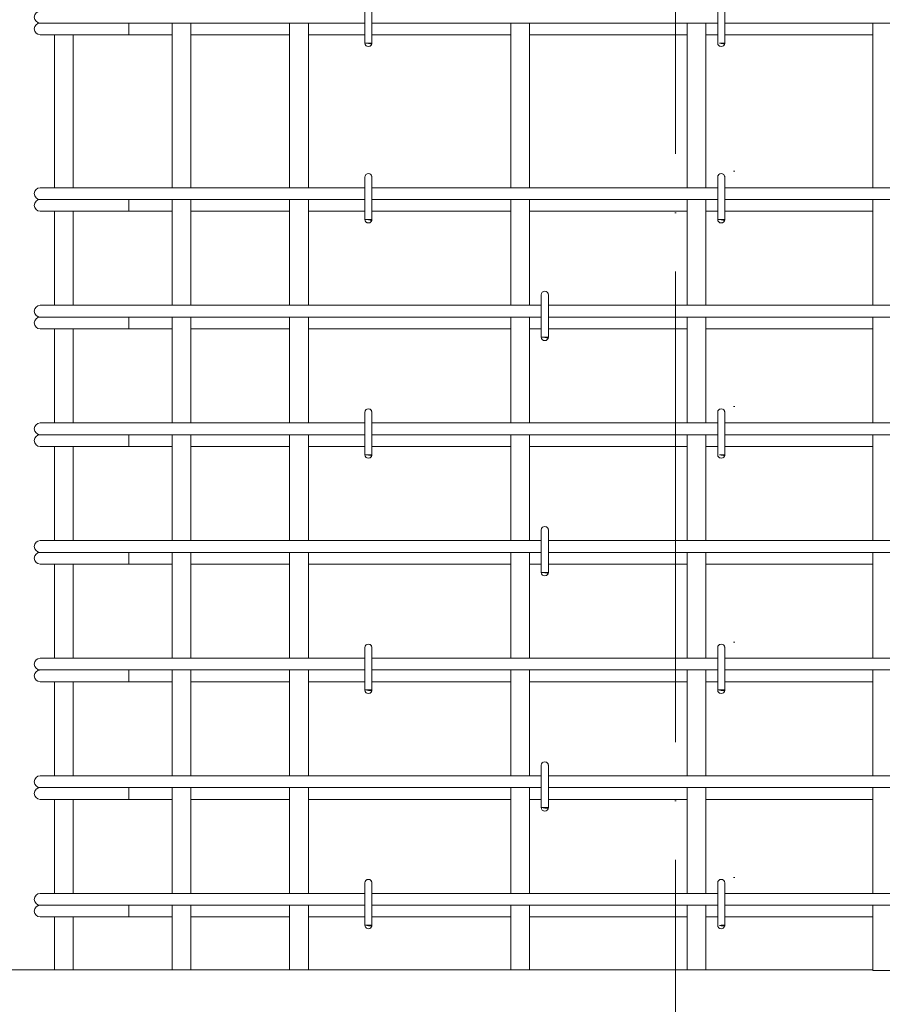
# Model space of a CAD drawing. Header units: millimetres. Extents: x 16591 to 26898, y 2073 to 13097.
# Tile 13 of 31: x 21158 to 21892, y 7071 to 7908. Entities that reach past the tile are written whole.
import ezdxf

# ---------------------------------------------------------------- set-up
doc = ezdxf.new("R2010")
doc.units = ezdxf.units.MM
for name, pattern in [('ADSK_Линия разреза', [400, 0, -200, 0, -200]), ('ADSK_Линия сетки', [500, 400, -50, 0, -50]), ('ADSK_Пунктирная_п5', [100, 0, -100])]:
    doc.linetypes.add(name, pattern=pattern)
for name, color, linetype, lineweight in [('A-____-____-DIMS', 211, 'Continuous', 9), ('A-____-____-DIMS-25', 211, 'Continuous', 9), ('A-FLOR-____-MCUT', 192, 'Continuous', 50), ('G-____-____-SYMB', 111, 'ADSK_Пунктирная_п5', 20), ('S-GRID-____-OTLN', 1, 'Continuous', 9), ('S-RBAR-____-OTLN', 171, 'Continuous', 100)]:
    doc.layers.add(name, color=color, linetype=linetype, lineweight=lineweight)
doc.styles.add('GOST Common_I_5', font='GOST_Common Italic.ttf', dxfattribs={"width": 0.8, "height": 62.5})
doc.dimstyles.new('ADSK_Для_арматуры_Основной_2_5_мм_шаг_кол-во_Стрелки_точный', dxfattribs={"dimscale": 304.8, "dimtxt": 0.206224, "dimasz": 0, "dimexe": 0.123031, "dimexo": 0.000403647, "dimgap": 0.032808, "dimtad": 1, "dimdec": 0, "dimlfac": 304.8, "dimdsep": 46, "dimtxsty": 'GOST Common_I_5', "dimblk2": 'NONE', "dimsah": 1, "dimcen": 0.09, "dimdle": 0.123031, "dimazin": 0, "dimtfac": 1, "dimtdec": 4, "dimtix": 1, "dimtmove": 0, "dimatfit": 3, "dimfxl": 1, "dimtvp": 1, "dimtfill": 1, "dimtolj": 1, "dimtzin": 0, "dimarcsym": 2})
doc.dimstyles.new('ADSK_Для_арматуры_Основной_2_5_мм_шаг_кол-во_Стрелки_точный_1', dxfattribs={"dimscale": 304.8, "dimtxt": 0.206224, "dimasz": 0.246063, "dimexe": 0.123031, "dimexo": 0.000403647, "dimgap": 0.032808, "dimtad": 1, "dimdec": 0, "dimlfac": 304.8, "dimdsep": 46, "dimtxsty": 'GOST Common_I_5', "dimsah": 1, "dimcen": 0.09, "dimdle": 0.123031, "dimazin": 0, "dimtfac": 1, "dimtdec": 4, "dimtix": 1, "dimtmove": 0, "dimatfit": 3, "dimfxl": 1, "dimtvp": 1, "dimtfill": 1, "dimtolj": 1, "dimtzin": 0, "dimarcsym": 2})
doc.dimstyles.new('ADSK_Округление_5мм__Узкий__3', dxfattribs={"dimscale": 304.8, "dimtxt": 0.206224, "dimasz": 0.147638, "dimexe": 0.123031, "dimexo": 0.000269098, "dimgap": 0.032808, "dimtad": 1, "dimdec": 0, "dimlfac": 304.8, "dimrnd": 5, "dimdsep": 46, "dimtxsty": 'GOST Common_I_5', "dimblk1": 'OBLIQUE', "dimblk2": 'OBLIQUE', "dimsah": 1, "dimcen": 0.09, "dimdle": 0.123031, "dimazin": 0, "dimtfac": 1, "dimtdec": 4, "dimtix": 1, "dimtmove": 1, "dimatfit": 3, "dimfxl": 1, "dimtvp": 1, "dimtfill": 1, "dimtolj": 1, "dimtzin": 0, "dimlwd": 20, "dimlwe": 20, "dimarcsym": 2})
doc.dimstyles.new('ADSK_Округление_5мм__Узкий__4', dxfattribs={"dimscale": 304.8, "dimtxt": 0.206224, "dimasz": 0.147638, "dimexe": 0.123031, "dimexo": 0.000269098, "dimgap": 0.032808, "dimtad": 1, "dimdec": 0, "dimlfac": 304.8, "dimrnd": 5, "dimdsep": 46, "dimtxsty": 'GOST Common_I_5', "dimblk1": 'OBLIQUE', "dimblk2": 'OBLIQUE', "dimsah": 1, "dimcen": 0.09, "dimdle": 0.123031, "dimazin": 0, "dimtfac": 1, "dimtdec": 4, "dimtix": 1, "dimtmove": 0, "dimatfit": 3, "dimfxl": 1, "dimtvp": 1, "dimtfill": 1, "dimtolj": 1, "dimtzin": 0, "dimlwd": 20, "dimlwe": 20, "dimarcsym": 2})

# ---------------------------------------------------------------- blocks, each defined once
blk = doc.blocks.new('DIMBLOCK26-КЖ1_ПЭ_ВЭ3_Армирование_Пилоны_Пм-3_1_1-1')
at = {"layer": 'A-____-____-DIMS-25', "lineweight": 40}
for points in [[(20832.29, 9100), (20822.42, 9025), (20842.17, 9025)], [(20832.29, 7900), (20842.17, 7975), (20822.42, 7975)]]:
    blk.add_hatch(color=256, dxfattribs=at).paths.add_polyline_path(points)
at = {"layer": 'A-____-____-DIMS-25'}
for p, q in [((20832.29, 9137.5), (20832.29, 7862.5)), ((20832.29, 9100), (20794.79, 9100)), ((20832.29, 9100), (21133.12, 9100)), ((20832.29, 7900), (20794.79, 7900)), ((20832.29, 7900), (21133.12, 7900))]:
    blk.add_line(p, q, dxfattribs=at)
at = {"layer": 'A-____-____-DIMS-25', "lineweight": 40}
for p, q in [((20832.29, 9100), (20822.42, 9025)), ((20842.17, 9025), (20832.29, 9100)), ((20822.42, 9025), (20842.17, 9025)), ((20842.17, 7975), (20822.42, 7975)), ((20822.42, 7975), (20832.29, 7900)), ((20832.29, 7900), (20842.17, 7975))]:
    blk.add_line(p, q, dxfattribs=at)
at = {"layer": 'A-____-____-DIMS-25', "color": 0, "insert": (20740.61, 8329.01), "char_height": 62.5, "width": 410.3829, "attachment_point": 1, "rotation": 90, "line_spacing_factor": 1.022761, "style": 'GOST Common_I_5', "bg_fill": 3, "box_fill_scale": 1.25, "bg_fill_color": 256, "bg_fill_true_color": 13158600, "bg_fill_transparency": 0}
blk.add_mtext('200x6=1200', dxfattribs=at)
blk = doc.blocks.new('_None')
blk = doc.blocks.new('DIMBLOCK27-КЖ1_ПЭ_ВЭ3_Армирование_Пилоны_Пм-3_1_1-1')
at = {"layer": 'A-____-____-DIMS-25', "lineweight": 40}
for points in [[(20832.29, 7750), (20822.42, 7675), (20842.17, 7675)], [(20832.29, 7150), (20842.17, 7225), (20822.42, 7225)]]:
    blk.add_hatch(color=256, dxfattribs=at).paths.add_polyline_path(points)
at = {"layer": 'A-____-____-DIMS-25'}
for p, q in [((20832.29, 7787.5), (20832.29, 7112.5)), ((20832.29, 7750), (20794.79, 7750)), ((20832.29, 7750), (21133.12, 7750)), ((20832.29, 7150), (20794.79, 7150)), ((20832.29, 7150), (21133.12, 7150))]:
    blk.add_line(p, q, dxfattribs=at)
at = {"layer": 'A-____-____-DIMS-25', "lineweight": 40}
for p, q in [((20832.29, 7750), (20822.42, 7675)), ((20842.17, 7675), (20832.29, 7750)), ((20822.42, 7675), (20842.17, 7675)), ((20842.17, 7225), (20822.42, 7225)), ((20822.42, 7225), (20832.29, 7150)), ((20832.29, 7150), (20842.17, 7225))]:
    blk.add_line(p, q, dxfattribs=at)
at = {"layer": 'A-____-____-DIMS-25', "color": 0, "insert": (20740.61, 7296.59), "char_height": 62.5, "width": 368.194, "attachment_point": 1, "rotation": 90, "line_spacing_factor": 1.022761, "style": 'GOST Common_I_5', "bg_fill": 3, "box_fill_scale": 1.25, "bg_fill_color": 256, "bg_fill_true_color": 13158600, "bg_fill_transparency": 0}
blk.add_mtext('100x6=600', dxfattribs=at)
blk = doc.blocks.new('DIMBLOCK28-КЖ1_ПЭ_ВЭ3_Армирование_Пилоны_Пм-3_1_1-1')
at = {"layer": 'A-____-____-DIMS-25', "lineweight": 20}
for p, q in [((20832.29, 7187.5), (20832.29, 7062.5)), ((20832.29, 7150), (20794.79, 7150)), ((20832.29, 7150), (21145.62, 7150)), ((20897.42, 7050.31), (20832.29, 7125)), ((20832.29, 7100), (20794.79, 7100)), ((20832.29, 7100), (20839.11, 7100)), ((20897.42, 6967.49), (20897.42, 7050.31))]:
    blk.add_line(p, q, dxfattribs=at)
at = {"layer": 'A-____-____-DIMS-25', "lineweight": 40}
for p, q in [((20832.29, 7150), (20809.79, 7172.5)), ((20832.29, 7150), (20854.79, 7127.5)), ((20832.29, 7100), (20809.79, 7122.5)), ((20832.29, 7100), (20854.79, 7077.5))]:
    blk.add_line(p, q, dxfattribs=at)
at = {"layer": 'A-____-____-DIMS-25', "color": 0, "lineweight": 20, "insert": (20805.74, 6967.49), "char_height": 62.5, "width": 84.3778, "attachment_point": 1, "rotation": 90, "line_spacing_factor": 1.022761, "style": 'GOST Common_I_5', "bg_fill": 3, "box_fill_scale": 1.25, "bg_fill_color": 256, "bg_fill_true_color": 13158600, "bg_fill_transparency": 0}
blk.add_mtext('50', dxfattribs=at)
blk = doc.blocks.new('_Oblique')
at = {"color": 0, "linetype": 'ByBlock', "lineweight": -2}
blk.add_line((-0.5, -0.5), (0.5, 0.5), dxfattribs=at)
blk = doc.blocks.new('DIMBLOCK29-КЖ1_ПЭ_ВЭ3_Армирование_Пилоны_Пм-3_1_1-1')
at = {"layer": 'A-____-____-DIMS-25', "lineweight": 20}
for p, q in [((20832.29, 7937.5), (20832.29, 7712.5)), ((20832.29, 7900), (20794.79, 7900)), ((20832.29, 7900), (21145.62, 7900)), ((20832.29, 7750), (20794.79, 7750)), ((20832.29, 7750), (21145.62, 7750))]:
    blk.add_line(p, q, dxfattribs=at)
at = {"layer": 'A-____-____-DIMS-25', "lineweight": 40}
for p, q in [((20832.29, 7900), (20809.79, 7922.5)), ((20832.29, 7900), (20854.79, 7877.5)), ((20832.29, 7750), (20809.79, 7772.5)), ((20832.29, 7750), (20854.79, 7727.5))]:
    blk.add_line(p, q, dxfattribs=at)
at = {"layer": 'A-____-____-DIMS-25', "color": 0, "lineweight": 20, "insert": (20740.61, 7777.06), "char_height": 62.5, "width": 115.0606, "attachment_point": 1, "rotation": 90, "line_spacing_factor": 1.022761, "style": 'GOST Common_I_5', "bg_fill": 3, "box_fill_scale": 1.25, "bg_fill_color": 256, "bg_fill_true_color": 13158600, "bg_fill_transparency": 0}
blk.add_mtext('150', dxfattribs=at)

msp = doc.modelspace()

# ---------------------------------------------------------------- hatches: boundary and pattern name
at = {"layer": 'S-RBAR-____-OTLN', "lineweight": 20}
for points in [[(21457.0114, 7887.3021), (21457.6072, 7888.0002), (21451.7094, 7888.0002), (21454.7094, 7887.6052)], [(21757.0114, 7887.3021), (21757.6072, 7888.0002), (21753.3316, 7887.7866), (21754.7094, 7887.6052)], [(21457.0114, 7737.3021), (21457.6072, 7738.0002), (21451.7094, 7738.0002), (21454.7094, 7737.6052)], [(21757.0114, 7737.3021), (21757.6072, 7738.0002), (21751.7094, 7738.0002), (21754.7094, 7737.6052)], [(21607.0114, 7637.3021), (21607.6072, 7638.0002), (21601.7094, 7638.0002), (21604.7094, 7637.6052)], [(21457.0114, 7537.3021), (21457.6072, 7538.0002), (21451.7094, 7538.0002), (21454.7094, 7537.6052)], [(21757.0114, 7537.3021), (21757.6072, 7538.0002), (21753.3316, 7537.7866), (21754.7094, 7537.6052)], [(21607.0114, 7437.3021), (21607.6072, 7438.0002), (21601.7094, 7438.0002), (21604.7094, 7437.6052)], [(21457.0114, 7337.3021), (21457.6072, 7338.0002), (21451.7094, 7338.0002), (21454.7094, 7337.6052)], [(21757.0114, 7337.3021), (21757.6072, 7338.0002), (21751.7094, 7338.0002), (21754.7094, 7337.6052)], [(21607.0114, 7237.3021), (21607.6072, 7238.0002), (21601.7094, 7238.0002), (21604.7094, 7237.6052)], [(21457.0114, 7137.3021), (21457.6072, 7138.0002), (21451.7094, 7138.0002), (21454.7094, 7137.6052)], [(21757.0114, 7137.3021), (21757.6072, 7138.0002), (21753.3316, 7137.7866), (21754.7094, 7137.6052)]]:
    msp.add_hatch(color=256, dxfattribs=at).paths.add_polyline_path(points)
h = msp.add_hatch(color=256, dxfattribs=at)
edge = h.paths.add_edge_path()
edge.add_arc((21454.7094, 7888.0002), 3, 339.0594289, 360)
edge.add_line((21457.7094, 7888.0002), (21454.7094, 7888.0002))
edge.add_line((21454.7094, 7888.0002), (21457.5113, 7886.928))
h = msp.add_hatch(color=256, dxfattribs=at)
edge = h.paths.add_edge_path()
edge.add_arc((21754.7094, 7888.0002), 3, 339.0594289, 360)
edge.add_line((21757.7094, 7888.0002), (21754.7094, 7888.0002))
edge.add_line((21754.7094, 7888.0002), (21757.5113, 7886.928))
h = msp.add_hatch(color=256, dxfattribs=at)
edge = h.paths.add_edge_path()
edge.add_arc((21454.7094, 7738.0002), 3, 339.0594289, 360)
edge.add_line((21457.7094, 7738.0002), (21454.7094, 7738.0002))
edge.add_line((21454.7094, 7738.0002), (21457.5113, 7736.928))
h = msp.add_hatch(color=256, dxfattribs=at)
edge = h.paths.add_edge_path()
edge.add_arc((21754.7094, 7738.0002), 3, 339.0594289, 360)
edge.add_line((21757.7094, 7738.0002), (21754.7094, 7738.0002))
edge.add_line((21754.7094, 7738.0002), (21757.5113, 7736.928))
h = msp.add_hatch(color=256, dxfattribs=at)
edge = h.paths.add_edge_path()
edge.add_arc((21604.7094, 7638.0002), 3, 339.0594289, 360)
edge.add_line((21607.7094, 7638.0002), (21604.7094, 7638.0002))
edge.add_line((21604.7094, 7638.0002), (21607.5113, 7636.928))
h = msp.add_hatch(color=256, dxfattribs=at)
edge = h.paths.add_edge_path()
edge.add_arc((21454.7094, 7538.0002), 3, 339.0594289, 360)
edge.add_line((21457.7094, 7538.0002), (21454.7094, 7538.0002))
edge.add_line((21454.7094, 7538.0002), (21457.5113, 7536.928))
h = msp.add_hatch(color=256, dxfattribs=at)
edge = h.paths.add_edge_path()
edge.add_arc((21754.7094, 7538.0002), 3, 339.0594289, 360)
edge.add_line((21757.7094, 7538.0002), (21754.7094, 7538.0002))
edge.add_line((21754.7094, 7538.0002), (21757.5113, 7536.928))
h = msp.add_hatch(color=256, dxfattribs=at)
edge = h.paths.add_edge_path()
edge.add_arc((21604.7094, 7438.0002), 3, 339.0594289, 360)
edge.add_line((21607.7094, 7438.0002), (21604.7094, 7438.0002))
edge.add_line((21604.7094, 7438.0002), (21607.5113, 7436.928))
h = msp.add_hatch(color=256, dxfattribs=at)
edge = h.paths.add_edge_path()
edge.add_arc((21454.7094, 7338.0002), 3, 339.0594289, 360)
edge.add_line((21457.7094, 7338.0002), (21454.7094, 7338.0002))
edge.add_line((21454.7094, 7338.0002), (21457.5113, 7336.928))
h = msp.add_hatch(color=256, dxfattribs=at)
edge = h.paths.add_edge_path()
edge.add_arc((21754.7094, 7338.0002), 3, 339.0594289, 360)
edge.add_line((21757.7094, 7338.0002), (21754.7094, 7338.0002))
edge.add_line((21754.7094, 7338.0002), (21757.5113, 7336.928))
h = msp.add_hatch(color=256, dxfattribs=at)
edge = h.paths.add_edge_path()
edge.add_arc((21604.7094, 7238.0002), 3, 339.0594289, 360)
edge.add_line((21607.7094, 7238.0002), (21604.7094, 7238.0002))
edge.add_line((21604.7094, 7238.0002), (21607.5113, 7236.928))
h = msp.add_hatch(color=256, dxfattribs=at)
edge = h.paths.add_edge_path()
edge.add_arc((21454.7094, 7138.0002), 3, 339.0594289, 360)
edge.add_line((21457.7094, 7138.0002), (21454.7094, 7138.0002))
edge.add_line((21454.7094, 7138.0002), (21457.5113, 7136.928))
h = msp.add_hatch(color=256, dxfattribs=at)
edge = h.paths.add_edge_path()
edge.add_arc((21754.7094, 7138.0002), 3, 339.0594289, 360)
edge.add_line((21757.7094, 7138.0002), (21754.7094, 7138.0002))
edge.add_line((21754.7094, 7138.0002), (21757.5113, 7136.928))

# ---------------------------------------------------------------- linework, layer by layer
at = {"layer": 'A-FLOR-____-MCUT', "color": 8, "lineweight": 9}
for p, q in [((21187.7094, 7100), (20735.7088, 7100)), ((21287.7094, 7100), (21203.7094, 7100)), ((21387.7094, 7100), (21303.7094, 7100)), ((21575.7094, 7100), (21403.7094, 7100)), ((21725.7094, 7100), (21591.7094, 7100)), ((21883.7094, 7100), (21741.7094, 7100))]:
    msp.add_line(p, q, dxfattribs=at)
at = {"layer": 'G-____-____-SYMB', "linetype": 'ADSK_Линия разреза'}
msp.add_line((21765.7092, 12981.5847), (21765.7092, 6101.1881), dxfattribs=at)
at = {"layer": 'S-GRID-____-OTLN', "linetype": 'ADSK_Линия сетки'}
msp.add_line((21715.7088, 5793.4142), (21715.7088, 13065.0128), dxfattribs=at)
at = {"layer": 'S-RBAR-____-OTLN', "lineweight": 20}
for p, q in [((21451.7094, 7924.0002), (21451.7094, 7888.0002)), ((21457.7094, 7924.0002), (21457.7094, 7888.0002)), ((21751.7094, 7924.0002), (21751.7094, 7888.0002)), ((21757.7094, 7924.0002), (21757.7094, 7888.0002)), ((21175.618, 7905.0002), (21176.6402, 7905.0002)), ((21176.9098, 7905.0002), (21177.4834, 7905.0002)), ((21177.4606, 7905.0002), (21180.1864, 7905.0002)), ((21180.1774, 7905.0002), (21182.0628, 7905.0002)), ((21182.0542, 7905.0002), (21185.5781, 7905.0002)), ((21185.5631, 7905.0002), (21188.2653, 7905.0002)), ((21188.2505, 7905.0002), (21192.5545, 7905.0002)), ((21192.5362, 7905.0002), (21195.7781, 7905.0002)), ((21195.7589, 7905.0002), (21200.6017, 7905.0002)), ((21200.5839, 7905.0002), (21204.0224, 7905.0002)), ((21204.0022, 7905.0002), (21205.618, 7905.0002)), ((21451.7094, 7905.0002), (21205.618, 7905.0002)), ((21251.095, 7905.0002), (21251.095, 7895.0002)), ((21287.7094, 7905.0002), (21287.7094, 7765.0002)), ((21303.7094, 7905.0002), (21303.7094, 7765.0002)), ((21387.7094, 7905.0002), (21387.7094, 7765.0002)), ((21403.7094, 7905.0002), (21403.7094, 7765.0002)), ((21751.7094, 7905.0002), (21457.7094, 7905.0002)), ((21575.7094, 7765.0002), (21575.7094, 7905.0002)), ((21591.7094, 7765.0002), (21591.7094, 7905.0002)), ((21725.7094, 7765.0002), (21725.7094, 7905.0002)), ((21741.7094, 7765.0002), (21741.7094, 7905.0002)), ((22084.618, 7905.0002), (21757.7094, 7905.0002)), ((21883.7094, 7905.0002), (21883.7094, 7765.0002)), ((21175.618, 7895.0002), (21226.8312, 7895.0002)), ((21187.7094, 7895.0002), (21187.7094, 7765.0002)), ((21203.7094, 7895.0002), (21203.7094, 7765.0002)), ((21251.095, 7895.0002), (21226.8312, 7895.0002)), ((21251.095, 7895.0002), (21287.7094, 7895.0002)), ((21303.7094, 7895.0002), (21387.7094, 7895.0002)), ((21403.7094, 7895.0002), (21451.7094, 7895.0002)), ((21457.7094, 7895.0002), (21575.7094, 7895.0002)), ((21591.7094, 7895.0002), (21725.7094, 7895.0002)), ((21741.7094, 7895.0002), (21751.7094, 7895.0002)), ((21757.7094, 7895.0002), (21883.7094, 7895.0002)), ((21457.6072, 7888.0002), (21451.7094, 7888.0002)), ((21451.7094, 7888.0002), (21454.7094, 7887.6052)), ((21457.7094, 7888.0002), (21454.7094, 7888.0002)), ((21454.7094, 7888.0002), (21457.5113, 7886.928)), ((21454.7094, 7887.6052), (21457.0114, 7887.3021)), ((21457.0114, 7887.3021), (21457.6072, 7888.0002)), ((21757.6072, 7888.0002), (21753.3316, 7887.7866)), ((21753.3316, 7887.7866), (21754.7094, 7887.6052)), ((21757.7094, 7888.0002), (21754.7094, 7888.0002)), ((21754.7094, 7888.0002), (21757.5113, 7886.928)), ((21754.7094, 7887.6052), (21757.0114, 7887.3021)), ((21757.0114, 7887.3021), (21757.6072, 7888.0002)), ((21451.7094, 7774.0002), (21451.7094, 7738.0002)), ((21457.7094, 7774.0002), (21457.7094, 7738.0002)), ((21751.7094, 7774.0002), (21751.7094, 7738.0002)), ((21757.7094, 7774.0002), (21757.7094, 7738.0002)), ((21175.618, 7765.0002), (21184.4048, 7765.0002)), ((21184.4048, 7765.0002), (21205.618, 7765.0002)), ((21451.7094, 7765.0002), (21205.618, 7765.0002)), ((21751.7094, 7765.0002), (21457.7094, 7765.0002)), ((22084.618, 7765.0002), (21757.7094, 7765.0002)), ((21175.618, 7755.0002), (21176.6402, 7755.0002)), ((21176.9098, 7755.0002), (21177.4834, 7755.0002)), ((21177.4606, 7755.0002), (21180.1864, 7755.0002)), ((21180.1774, 7755.0002), (21182.0628, 7755.0002)), ((21182.0542, 7755.0002), (21185.5781, 7755.0002)), ((21185.5631, 7755.0002), (21188.2653, 7755.0002)), ((21188.2505, 7755.0002), (21192.5545, 7755.0002)), ((21192.5362, 7755.0002), (21195.7781, 7755.0002)), ((21195.7589, 7755.0002), (21200.6017, 7755.0002)), ((21200.5839, 7755.0002), (21204.0224, 7755.0002)), ((21204.0022, 7755.0002), (21205.618, 7755.0002)), ((21451.7094, 7755.0002), (21205.618, 7755.0002)), ((21251.095, 7755.0002), (21251.095, 7745.0002)), ((21287.7094, 7755.0002), (21287.7094, 7665.0002)), ((21303.7094, 7755.0002), (21303.7094, 7665.0002)), ((21387.7094, 7755.0002), (21387.7094, 7665.0002)), ((21403.7094, 7755.0002), (21403.7094, 7665.0002)), ((21751.7094, 7755.0002), (21457.7094, 7755.0002)), ((21575.7094, 7665.0002), (21575.7094, 7755.0002)), ((21591.7094, 7665.0002), (21591.7094, 7755.0002)), ((21725.7094, 7665.0002), (21725.7094, 7755.0002)), ((21741.7094, 7665.0002), (21741.7094, 7755.0002)), ((22084.618, 7755.0002), (21757.7094, 7755.0002)), ((21883.7094, 7755.0002), (21883.7094, 7665.0002)), ((21175.618, 7745.0002), (21226.8312, 7745.0002)), ((21187.7094, 7745.0002), (21187.7094, 7665.0002)), ((21203.7094, 7745.0002), (21203.7094, 7665.0002)), ((21251.095, 7745.0002), (21226.8312, 7745.0002)), ((21251.095, 7745.0002), (21287.7094, 7745.0002)), ((21303.7094, 7745.0002), (21387.7094, 7745.0002)), ((21403.7094, 7745.0002), (21451.7094, 7745.0002)), ((21457.7094, 7745.0002), (21575.7094, 7745.0002)), ((21591.7094, 7745.0002), (21725.7094, 7745.0002)), ((21741.7094, 7745.0002), (21751.7094, 7745.0002)), ((21757.7094, 7745.0002), (21883.7094, 7745.0002)), ((21457.6072, 7738.0002), (21451.7094, 7738.0002)), ((21451.7094, 7738.0002), (21454.7094, 7737.6052)), ((21457.7094, 7738.0002), (21454.7094, 7738.0002)), ((21454.7094, 7738.0002), (21457.5113, 7736.928)), ((21454.7094, 7737.6052), (21457.0114, 7737.3021)), ((21457.0114, 7737.3021), (21457.6072, 7738.0002)), ((21757.6072, 7738.0002), (21751.7094, 7738.0002)), ((21751.7094, 7738.0002), (21754.7094, 7737.6052)), ((21757.7094, 7738.0002), (21754.7094, 7738.0002)), ((21754.7094, 7738.0002), (21757.5113, 7736.928)), ((21754.7094, 7737.6052), (21757.0114, 7737.3021)), ((21757.0114, 7737.3021), (21757.6072, 7738.0002)), ((21601.7094, 7674.0002), (21601.7094, 7638.0002)), ((21607.7094, 7674.0002), (21607.7094, 7638.0002)), ((21175.618, 7665.0002), (21184.4048, 7665.0002)), ((21184.4048, 7665.0002), (21205.618, 7665.0002)), ((21601.7094, 7665.0002), (21205.618, 7665.0002)), ((21901.7094, 7665.0002), (21607.7094, 7665.0002)), ((21175.618, 7655.0002), (21176.6402, 7655.0002)), ((21176.9098, 7655.0002), (21177.4834, 7655.0002)), ((21177.4606, 7655.0002), (21180.1864, 7655.0002)), ((21180.1774, 7655.0002), (21182.0628, 7655.0002)), ((21182.0542, 7655.0002), (21185.5781, 7655.0002)), ((21185.5631, 7655.0002), (21188.2653, 7655.0002)), ((21188.2505, 7655.0002), (21192.5545, 7655.0002)), ((21192.5362, 7655.0002), (21195.7781, 7655.0002)), ((21195.7589, 7655.0002), (21200.6017, 7655.0002)), ((21200.5839, 7655.0002), (21204.0224, 7655.0002)), ((21204.0022, 7655.0002), (21205.618, 7655.0002)), ((21601.7094, 7655.0002), (21205.618, 7655.0002)), ((21251.095, 7655.0002), (21251.095, 7645.0002)), ((21287.7094, 7655.0002), (21287.7094, 7565.0002)), ((21303.7094, 7655.0002), (21303.7094, 7565.0002)), ((21387.7094, 7655.0002), (21387.7094, 7565.0002)), ((21403.7094, 7655.0002), (21403.7094, 7565.0002)), ((21575.7094, 7565.0002), (21575.7094, 7655.0002)), ((21591.7094, 7565.0002), (21591.7094, 7655.0002)), ((21901.7094, 7655.0002), (21607.7094, 7655.0002)), ((21725.7094, 7565.0002), (21725.7094, 7655.0002)), ((21741.7094, 7565.0002), (21741.7094, 7655.0002)), ((21883.7094, 7655.0002), (21883.7094, 7565.0002)), ((21175.618, 7645.0002), (21226.8312, 7645.0002)), ((21187.7094, 7645.0002), (21187.7094, 7565.0002)), ((21203.7094, 7645.0002), (21203.7094, 7565.0002)), ((21251.095, 7645.0002), (21226.8312, 7645.0002)), ((21251.095, 7645.0002), (21287.7094, 7645.0002)), ((21303.7094, 7645.0002), (21387.7094, 7645.0002)), ((21403.7094, 7645.0002), (21575.7094, 7645.0002)), ((21591.7094, 7645.0002), (21601.7094, 7645.0002)), ((21607.7094, 7645.0002), (21725.7094, 7645.0002)), ((21741.7094, 7645.0002), (21883.7094, 7645.0002)), ((21607.6072, 7638.0002), (21601.7094, 7638.0002)), ((21601.7094, 7638.0002), (21604.7094, 7637.6052)), ((21607.7094, 7638.0002), (21604.7094, 7638.0002)), ((21604.7094, 7638.0002), (21607.5113, 7636.928)), ((21604.7094, 7637.6052), (21607.0114, 7637.3021)), ((21607.0114, 7637.3021), (21607.6072, 7638.0002)), ((21451.7094, 7574.0002), (21451.7094, 7538.0002)), ((21457.7094, 7574.0002), (21457.7094, 7538.0002)), ((21751.7094, 7574.0002), (21751.7094, 7538.0002)), ((21757.7094, 7574.0002), (21757.7094, 7538.0002)), ((21175.618, 7565.0002), (21184.4048, 7565.0002)), ((21184.4048, 7565.0002), (21205.618, 7565.0002)), ((21451.7094, 7565.0002), (21205.618, 7565.0002)), ((21751.7094, 7565.0002), (21457.7094, 7565.0002)), ((22084.618, 7565.0002), (21757.7094, 7565.0002)), ((21175.618, 7555.0002), (21176.6402, 7555.0002)), ((21176.9098, 7555.0002), (21177.4834, 7555.0002)), ((21177.4606, 7555.0002), (21180.1864, 7555.0002)), ((21180.1774, 7555.0002), (21182.0628, 7555.0002)), ((21182.0542, 7555.0002), (21185.5781, 7555.0002)), ((21185.5631, 7555.0002), (21188.2653, 7555.0002)), ((21188.2505, 7555.0002), (21192.5545, 7555.0002)), ((21192.5362, 7555.0002), (21195.7781, 7555.0002)), ((21195.7589, 7555.0002), (21200.6017, 7555.0002)), ((21200.5839, 7555.0002), (21204.0224, 7555.0002)), ((21204.0022, 7555.0002), (21205.618, 7555.0002)), ((21451.7094, 7555.0002), (21205.618, 7555.0002)), ((21251.095, 7555.0002), (21251.095, 7545.0002)), ((21287.7094, 7555.0002), (21287.7094, 7465.0002)), ((21303.7094, 7555.0002), (21303.7094, 7465.0002)), ((21387.7094, 7555.0002), (21387.7094, 7465.0002)), ((21403.7094, 7555.0002), (21403.7094, 7465.0002)), ((21751.7094, 7555.0002), (21457.7094, 7555.0002)), ((21575.7094, 7465.0002), (21575.7094, 7555.0002)), ((21591.7094, 7465.0002), (21591.7094, 7555.0002)), ((21725.7094, 7465.0002), (21725.7094, 7555.0002)), ((21741.7094, 7465.0002), (21741.7094, 7555.0002)), ((22084.618, 7555.0002), (21757.7094, 7555.0002)), ((21883.7094, 7555.0002), (21883.7094, 7465.0002)), ((21175.618, 7545.0002), (21226.8312, 7545.0002)), ((21187.7094, 7545.0002), (21187.7094, 7465.0002)), ((21203.7094, 7545.0002), (21203.7094, 7465.0002)), ((21251.095, 7545.0002), (21226.8312, 7545.0002)), ((21251.095, 7545.0002), (21287.7094, 7545.0002)), ((21303.7094, 7545.0002), (21387.7094, 7545.0002)), ((21403.7094, 7545.0002), (21451.7094, 7545.0002)), ((21457.7094, 7545.0002), (21575.7094, 7545.0002)), ((21591.7094, 7545.0002), (21725.7094, 7545.0002)), ((21741.7094, 7545.0002), (21751.7094, 7545.0002)), ((21757.7094, 7545.0002), (21883.7094, 7545.0002)), ((21457.6072, 7538.0002), (21451.7094, 7538.0002)), ((21451.7094, 7538.0002), (21454.7094, 7537.6052)), ((21457.7094, 7538.0002), (21454.7094, 7538.0002)), ((21454.7094, 7538.0002), (21457.5113, 7536.928)), ((21454.7094, 7537.6052), (21457.0114, 7537.3021)), ((21457.0114, 7537.3021), (21457.6072, 7538.0002)), ((21757.6072, 7538.0002), (21753.3316, 7537.7866)), ((21753.3316, 7537.7866), (21754.7094, 7537.6052)), ((21757.7094, 7538.0002), (21754.7094, 7538.0002)), ((21754.7094, 7538.0002), (21757.5113, 7536.928)), ((21754.7094, 7537.6052), (21757.0114, 7537.3021)), ((21757.0114, 7537.3021), (21757.6072, 7538.0002)), ((21601.7094, 7474.0002), (21601.7094, 7438.0002)), ((21607.7094, 7474.0002), (21607.7094, 7438.0002)), ((21175.618, 7465.0002), (21184.4048, 7465.0002)), ((21184.4048, 7465.0002), (21205.618, 7465.0002)), ((21601.7094, 7465.0002), (21205.618, 7465.0002)), ((21901.7094, 7465.0002), (21607.7094, 7465.0002)), ((21175.618, 7455.0002), (21176.6402, 7455.0002)), ((21176.9098, 7455.0002), (21177.4834, 7455.0002)), ((21177.4606, 7455.0002), (21180.1864, 7455.0002)), ((21180.1774, 7455.0002), (21182.0628, 7455.0002)), ((21182.0542, 7455.0002), (21185.5781, 7455.0002)), ((21185.5631, 7455.0002), (21188.2653, 7455.0002)), ((21188.2505, 7455.0002), (21192.5545, 7455.0002)), ((21192.5362, 7455.0002), (21195.7781, 7455.0002)), ((21195.7589, 7455.0002), (21200.6017, 7455.0002)), ((21200.5839, 7455.0002), (21204.0224, 7455.0002)), ((21204.0022, 7455.0002), (21205.618, 7455.0002)), ((21601.7094, 7455.0002), (21205.618, 7455.0002)), ((21251.095, 7455.0002), (21251.095, 7445.0002)), ((21287.7094, 7455.0002), (21287.7094, 7365.0002)), ((21303.7094, 7455.0002), (21303.7094, 7365.0002)), ((21387.7094, 7455.0002), (21387.7094, 7365.0002)), ((21403.7094, 7455.0002), (21403.7094, 7365.0002)), ((21575.7094, 7365.0002), (21575.7094, 7455.0002)), ((21591.7094, 7365.0002), (21591.7094, 7455.0002)), ((21901.7094, 7455.0002), (21607.7094, 7455.0002)), ((21725.7094, 7365.0002), (21725.7094, 7455.0002)), ((21741.7094, 7365.0002), (21741.7094, 7455.0002)), ((21883.7094, 7455.0002), (21883.7094, 7365.0002)), ((21175.618, 7445.0002), (21226.8312, 7445.0002)), ((21187.7094, 7445.0002), (21187.7094, 7365.0002)), ((21203.7094, 7445.0002), (21203.7094, 7365.0002)), ((21251.095, 7445.0002), (21226.8312, 7445.0002)), ((21251.095, 7445.0002), (21287.7094, 7445.0002)), ((21303.7094, 7445.0002), (21387.7094, 7445.0002)), ((21403.7094, 7445.0002), (21575.7094, 7445.0002)), ((21591.7094, 7445.0002), (21601.7094, 7445.0002)), ((21607.7094, 7445.0002), (21725.7094, 7445.0002)), ((21741.7094, 7445.0002), (21883.7094, 7445.0002)), ((21607.6072, 7438.0002), (21601.7094, 7438.0002)), ((21601.7094, 7438.0002), (21604.7094, 7437.6052)), ((21607.7094, 7438.0002), (21604.7094, 7438.0002)), ((21604.7094, 7438.0002), (21607.5113, 7436.928)), ((21604.7094, 7437.6052), (21607.0114, 7437.3021)), ((21607.0114, 7437.3021), (21607.6072, 7438.0002)), ((21451.7094, 7374.0002), (21451.7094, 7338.0002)), ((21457.7094, 7374.0002), (21457.7094, 7338.0002)), ((21751.7094, 7374.0002), (21751.7094, 7338.0002)), ((21757.7094, 7374.0002), (21757.7094, 7338.0002)), ((21175.618, 7365.0002), (21184.4048, 7365.0002)), ((21184.4048, 7365.0002), (21205.618, 7365.0002)), ((21451.7094, 7365.0002), (21205.618, 7365.0002)), ((21751.7094, 7365.0002), (21457.7094, 7365.0002)), ((22084.618, 7365.0002), (21757.7094, 7365.0002)), ((21175.618, 7355.0002), (21176.6402, 7355.0002)), ((21176.9098, 7355.0002), (21177.4834, 7355.0002)), ((21177.4606, 7355.0002), (21180.1864, 7355.0002)), ((21180.1774, 7355.0002), (21182.0628, 7355.0002)), ((21182.0542, 7355.0002), (21185.5781, 7355.0002)), ((21185.5631, 7355.0002), (21188.2653, 7355.0002)), ((21188.2505, 7355.0002), (21192.5545, 7355.0002)), ((21192.5362, 7355.0002), (21195.7781, 7355.0002)), ((21195.7589, 7355.0002), (21200.6017, 7355.0002)), ((21200.5839, 7355.0002), (21204.0224, 7355.0002)), ((21204.0022, 7355.0002), (21205.618, 7355.0002)), ((21451.7094, 7355.0002), (21205.618, 7355.0002)), ((21251.095, 7355.0002), (21251.095, 7345.0002)), ((21287.7094, 7355.0002), (21287.7094, 7265.0002)), ((21303.7094, 7355.0002), (21303.7094, 7265.0002)), ((21387.7094, 7355.0002), (21387.7094, 7265.0002)), ((21403.7094, 7355.0002), (21403.7094, 7265.0002)), ((21751.7094, 7355.0002), (21457.7094, 7355.0002)), ((21575.7094, 7265.0002), (21575.7094, 7355.0002)), ((21591.7094, 7265.0002), (21591.7094, 7355.0002)), ((21725.7094, 7265.0002), (21725.7094, 7355.0002)), ((21741.7094, 7265.0002), (21741.7094, 7355.0002)), ((22084.618, 7355.0002), (21757.7094, 7355.0002)), ((21883.7094, 7355.0002), (21883.7094, 7265.0002)), ((21175.618, 7345.0002), (21226.8312, 7345.0002)), ((21187.7094, 7345.0002), (21187.7094, 7265.0002)), ((21203.7094, 7345.0002), (21203.7094, 7265.0002)), ((21251.095, 7345.0002), (21226.8312, 7345.0002)), ((21251.095, 7345.0002), (21287.7094, 7345.0002)), ((21303.7094, 7345.0002), (21387.7094, 7345.0002)), ((21403.7094, 7345.0002), (21451.7094, 7345.0002)), ((21457.7094, 7345.0002), (21575.7094, 7345.0002)), ((21591.7094, 7345.0002), (21725.7094, 7345.0002)), ((21741.7094, 7345.0002), (21751.7094, 7345.0002)), ((21757.7094, 7345.0002), (21883.7094, 7345.0002)), ((21457.6072, 7338.0002), (21451.7094, 7338.0002)), ((21451.7094, 7338.0002), (21454.7094, 7337.6052)), ((21457.7094, 7338.0002), (21454.7094, 7338.0002)), ((21454.7094, 7338.0002), (21457.5113, 7336.928)), ((21454.7094, 7337.6052), (21457.0114, 7337.3021)), ((21457.0114, 7337.3021), (21457.6072, 7338.0002)), ((21757.6072, 7338.0002), (21751.7094, 7338.0002)), ((21751.7094, 7338.0002), (21754.7094, 7337.6052)), ((21757.7094, 7338.0002), (21754.7094, 7338.0002)), ((21754.7094, 7338.0002), (21757.5113, 7336.928)), ((21754.7094, 7337.6052), (21757.0114, 7337.3021)), ((21757.0114, 7337.3021), (21757.6072, 7338.0002)), ((21601.7094, 7274.0002), (21601.7094, 7238.0002)), ((21607.7094, 7274.0002), (21607.7094, 7238.0002)), ((21175.618, 7265.0002), (21184.4048, 7265.0002)), ((21184.4048, 7265.0002), (21205.618, 7265.0002)), ((21601.7094, 7265.0002), (21205.618, 7265.0002)), ((21901.7094, 7265.0002), (21607.7094, 7265.0002)), ((21175.618, 7255.0002), (21176.6402, 7255.0002)), ((21176.9098, 7255.0002), (21177.4834, 7255.0002)), ((21177.4606, 7255.0002), (21180.1864, 7255.0002)), ((21180.1774, 7255.0002), (21182.0628, 7255.0002)), ((21182.0542, 7255.0002), (21185.5781, 7255.0002)), ((21185.5631, 7255.0002), (21188.2653, 7255.0002)), ((21188.2505, 7255.0002), (21192.5545, 7255.0002)), ((21192.5362, 7255.0002), (21195.7781, 7255.0002)), ((21195.7589, 7255.0002), (21200.6017, 7255.0002)), ((21200.5839, 7255.0002), (21204.0224, 7255.0002)), ((21204.0022, 7255.0002), (21205.618, 7255.0002)), ((21601.7094, 7255.0002), (21205.618, 7255.0002)), ((21251.095, 7255.0002), (21251.095, 7245.0002)), ((21287.7094, 7255.0002), (21287.7094, 7165.0002)), ((21303.7094, 7255.0002), (21303.7094, 7165.0002)), ((21387.7094, 7255.0002), (21387.7094, 7165.0002)), ((21403.7094, 7255.0002), (21403.7094, 7165.0002)), ((21575.7094, 7165.0002), (21575.7094, 7255.0002)), ((21591.7094, 7165.0002), (21591.7094, 7255.0002)), ((21901.7094, 7255.0002), (21607.7094, 7255.0002)), ((21725.7094, 7165.0002), (21725.7094, 7255.0002)), ((21741.7094, 7165.0002), (21741.7094, 7255.0002)), ((21883.7094, 7255.0002), (21883.7094, 7165.0002)), ((21175.618, 7245.0002), (21226.8312, 7245.0002)), ((21187.7094, 7245.0002), (21187.7094, 7165.0002)), ((21203.7094, 7245.0002), (21203.7094, 7165.0002)), ((21251.095, 7245.0002), (21226.8312, 7245.0002)), ((21251.095, 7245.0002), (21287.7094, 7245.0002)), ((21303.7094, 7245.0002), (21387.7094, 7245.0002)), ((21403.7094, 7245.0002), (21575.7094, 7245.0002)), ((21591.7094, 7245.0002), (21601.7094, 7245.0002)), ((21607.7094, 7245.0002), (21725.7094, 7245.0002)), ((21741.7094, 7245.0002), (21883.7094, 7245.0002)), ((21607.6072, 7238.0002), (21601.7094, 7238.0002)), ((21601.7094, 7238.0002), (21604.7094, 7237.6052)), ((21607.7094, 7238.0002), (21604.7094, 7238.0002)), ((21604.7094, 7238.0002), (21607.5113, 7236.928)), ((21604.7094, 7237.6052), (21607.0114, 7237.3021)), ((21607.0114, 7237.3021), (21607.6072, 7238.0002)), ((21451.7094, 7174.0002), (21451.7094, 7138.0002)), ((21457.7094, 7174.0002), (21457.7094, 7138.0002)), ((21751.7094, 7174.0002), (21751.7094, 7138.0002)), ((21757.7094, 7174.0002), (21757.7094, 7138.0002)), ((21175.618, 7165.0002), (21184.4048, 7165.0002)), ((21184.4048, 7165.0002), (21205.618, 7165.0002)), ((21451.7094, 7165.0002), (21205.618, 7165.0002)), ((21751.7094, 7165.0002), (21457.7094, 7165.0002)), ((22084.618, 7165.0002), (21757.7094, 7165.0002)), ((21175.618, 7155.0002), (21176.6402, 7155.0002)), ((21176.9098, 7155.0002), (21177.4834, 7155.0002)), ((21177.4606, 7155.0002), (21180.1864, 7155.0002)), ((21180.1774, 7155.0002), (21182.0628, 7155.0002)), ((21182.0542, 7155.0002), (21185.5781, 7155.0002)), ((21185.5631, 7155.0002), (21188.2653, 7155.0002)), ((21188.2505, 7155.0002), (21192.5545, 7155.0002)), ((21192.5362, 7155.0002), (21195.7781, 7155.0002)), ((21195.7589, 7155.0002), (21200.6017, 7155.0002)), ((21200.5839, 7155.0002), (21204.0224, 7155.0002)), ((21204.0022, 7155.0002), (21205.618, 7155.0002)), ((21451.7094, 7155.0002), (21205.618, 7155.0002)), ((21251.095, 7155.0002), (21251.095, 7145.0002)), ((21287.7094, 7155.0002), (21287.7094, 7100.0002)), ((21303.7094, 7155.0002), (21303.7094, 7100.0002)), ((21387.7094, 7155.0002), (21387.7094, 7100.0002)), ((21403.7094, 7155.0002), (21403.7094, 7100.0002)), ((21751.7094, 7155.0002), (21457.7094, 7155.0002)), ((21575.7094, 7100.0002), (21575.7094, 7155.0002)), ((21591.7094, 7100.0002), (21591.7094, 7155.0002)), ((21725.7094, 7100.0002), (21725.7094, 7155.0002)), ((21741.7094, 7100.0002), (21741.7094, 7155.0002)), ((22084.618, 7155.0002), (21757.7094, 7155.0002)), ((21883.7094, 7155.0002), (21883.7094, 7099.6379)), ((21175.618, 7145.0002), (21226.8312, 7145.0002)), ((21187.7094, 7145.0002), (21187.7094, 7100.0002)), ((21203.7094, 7145.0002), (21203.7094, 7100.0002)), ((21251.095, 7145.0002), (21226.8312, 7145.0002)), ((21251.095, 7145.0002), (21287.7094, 7145.0002)), ((21303.7094, 7145.0002), (21387.7094, 7145.0002)), ((21403.7094, 7145.0002), (21451.7094, 7145.0002)), ((21457.7094, 7145.0002), (21575.7094, 7145.0002)), ((21591.7094, 7145.0002), (21725.7094, 7145.0002)), ((21741.7094, 7145.0002), (21751.7094, 7145.0002)), ((21757.7094, 7145.0002), (21883.7094, 7145.0002)), ((21457.6072, 7138.0002), (21451.7094, 7138.0002)), ((21451.7094, 7138.0002), (21454.7094, 7137.6052)), ((21457.7094, 7138.0002), (21454.7094, 7138.0002)), ((21454.7094, 7138.0002), (21457.5113, 7136.928)), ((21454.7094, 7137.6052), (21457.0114, 7137.3021)), ((21457.0114, 7137.3021), (21457.6072, 7138.0002)), ((21757.6072, 7138.0002), (21753.3316, 7137.7866)), ((21753.3316, 7137.7866), (21754.7094, 7137.6052)), ((21757.7094, 7138.0002), (21754.7094, 7138.0002)), ((21754.7094, 7138.0002), (21757.5113, 7136.928)), ((21754.7094, 7137.6052), (21757.0114, 7137.3021)), ((21757.0114, 7137.3021), (21757.6072, 7138.0002)), ((21187.7094, 7100.0002), (21203.7094, 7100.0002)), ((21287.7094, 7100.0002), (21303.7094, 7100.0002)), ((21387.7094, 7100.0002), (21403.7094, 7100.0002)), ((21591.7094, 7100.0002), (21575.7094, 7100.0002)), ((21741.7094, 7100.0002), (21725.7094, 7100.0002)), ((21883.7094, 7099.6379), (21899.7094, 7099.6379))]:
    msp.add_line(p, q, dxfattribs=at)
for centre, radius, start, end in [((21175.618, 7910.0002), 5, 90, 270), ((21175.618, 7900.0002), 5, 90, 270), ((21175.618, 7900.0002), 5, 90, 105), ((21454.7094, 7888.0002), 3, 180, 0), ((21454.7094, 7888.0002), 3, 210, 240), ((21454.7094, 7888.0002), 3, 300, 330), ((21454.7094, 7888.0002), 3, 339.0594289, 0), ((21454.7094, 7888.0002), 3, 345, 0), ((21754.7094, 7888.0002), 3, 180, 0), ((21754.7094, 7888.0002), 3, 210, 240), ((21754.7094, 7888.0002), 3, 300, 330), ((21754.7094, 7888.0002), 3, 339.0594289, 0), ((21754.7094, 7888.0002), 3, 345, 0), ((21454.7094, 7774.0002), 3, 0, 180), ((21454.7094, 7774.0002), 3, 120, 150), ((21454.7094, 7774.0002), 3, 30, 60), ((21754.7094, 7774.0002), 3, 0, 180), ((21754.7094, 7774.0002), 3, 120, 150), ((21754.7094, 7774.0002), 3, 30, 60), ((21454.7094, 7774.0002), 3, 0, 15), ((21754.7094, 7774.0002), 3, 0, 15), ((21175.618, 7760.0002), 5, 90, 270), ((21175.618, 7750.0002), 5, 90, 270), ((21175.618, 7750.0002), 5, 90, 105), ((21454.7094, 7738.0002), 3, 180, 0), ((21454.7094, 7738.0002), 3, 210, 240), ((21454.7094, 7738.0002), 3, 300, 330), ((21454.7094, 7738.0002), 3, 339.0594289, 0), ((21454.7094, 7738.0002), 3, 345, 0), ((21754.7094, 7738.0002), 3, 180, 0), ((21754.7094, 7738.0002), 3, 210, 240), ((21754.7094, 7738.0002), 3, 300, 330), ((21754.7094, 7738.0002), 3, 339.0594289, 0), ((21754.7094, 7738.0002), 3, 345, 0), ((21604.7094, 7674.0002), 3, 0, 180), ((21604.7094, 7674.0002), 3, 120, 150), ((21604.7094, 7674.0002), 3, 30, 60), ((21604.7094, 7674.0002), 3, 0, 15), ((21175.618, 7660.0002), 5, 90, 270), ((21175.618, 7650.0002), 5, 90, 270), ((21175.618, 7650.0002), 5, 90, 105), ((21604.7094, 7638.0002), 3, 180, 0), ((21604.7094, 7638.0002), 3, 210, 240), ((21604.7094, 7638.0002), 3, 300, 330), ((21604.7094, 7638.0002), 3, 339.0594289, 0), ((21604.7094, 7638.0002), 3, 345, 0), ((21454.7094, 7574.0002), 3, 0, 180), ((21454.7094, 7574.0002), 3, 120, 150), ((21454.7094, 7574.0002), 3, 30, 60), ((21754.7094, 7574.0002), 3, 0, 180), ((21754.7094, 7574.0002), 3, 120, 150), ((21754.7094, 7574.0002), 3, 30, 60), ((21454.7094, 7574.0002), 3, 0, 15), ((21754.7094, 7574.0002), 3, 0, 15), ((21175.618, 7560.0002), 5, 90, 270), ((21175.618, 7550.0002), 5, 90, 270), ((21175.618, 7550.0002), 5, 90, 105), ((21454.7094, 7538.0002), 3, 180, 0), ((21454.7094, 7538.0002), 3, 210, 240), ((21454.7094, 7538.0002), 3, 300, 330), ((21454.7094, 7538.0002), 3, 339.0594289, 0), ((21454.7094, 7538.0002), 3, 345, 0), ((21754.7094, 7538.0002), 3, 180, 0), ((21754.7094, 7538.0002), 3, 210, 240), ((21754.7094, 7538.0002), 3, 300, 330), ((21754.7094, 7538.0002), 3, 339.0594289, 0), ((21754.7094, 7538.0002), 3, 345, 0), ((21604.7094, 7474.0002), 3, 0, 180), ((21604.7094, 7474.0002), 3, 120, 150), ((21604.7094, 7474.0002), 3, 30, 60), ((21604.7094, 7474.0002), 3, 0, 15), ((21175.618, 7460.0002), 5, 90, 270), ((21175.618, 7450.0002), 5, 90, 270), ((21175.618, 7450.0002), 5, 90, 105), ((21604.7094, 7438.0002), 3, 180, 0), ((21604.7094, 7438.0002), 3, 210, 240), ((21604.7094, 7438.0002), 3, 300, 330), ((21604.7094, 7438.0002), 3, 339.0594289, 0), ((21604.7094, 7438.0002), 3, 345, 0), ((21454.7094, 7374.0002), 3, 0, 180), ((21454.7094, 7374.0002), 3, 120, 150), ((21454.7094, 7374.0002), 3, 30, 60), ((21454.7094, 7374.0002), 3, 0, 15), ((21754.7094, 7374.0002), 3, 0, 180), ((21754.7094, 7374.0002), 3, 120, 150), ((21754.7094, 7374.0002), 3, 30, 60), ((21754.7094, 7374.0002), 3, 0, 15), ((21175.618, 7360.0002), 5, 90, 270), ((21175.618, 7350.0002), 5, 90, 270), ((21175.618, 7350.0002), 5, 90, 105), ((21454.7094, 7338.0002), 3, 180, 0), ((21454.7094, 7338.0002), 3, 210, 240), ((21454.7094, 7338.0002), 3, 300, 330), ((21454.7094, 7338.0002), 3, 339.0594289, 0), ((21454.7094, 7338.0002), 3, 345, 0), ((21754.7094, 7338.0002), 3, 180, 0), ((21754.7094, 7338.0002), 3, 210, 240), ((21754.7094, 7338.0002), 3, 300, 330), ((21754.7094, 7338.0002), 3, 339.0594289, 0), ((21754.7094, 7338.0002), 3, 345, 0), ((21604.7094, 7274.0002), 3, 0, 180), ((21604.7094, 7274.0002), 3, 120, 150), ((21604.7094, 7274.0002), 3, 30, 60), ((21604.7094, 7274.0002), 3, 0, 15), ((21175.618, 7260.0002), 5, 90, 270), ((21175.618, 7250.0002), 5, 90, 270), ((21175.618, 7250.0002), 5, 90, 105), ((21604.7094, 7238.0002), 3, 180, 0), ((21604.7094, 7238.0002), 3, 210, 240), ((21604.7094, 7238.0002), 3, 300, 330), ((21604.7094, 7238.0002), 3, 339.0594289, 0), ((21604.7094, 7238.0002), 3, 345, 0), ((21454.7094, 7174.0002), 3, 0, 180), ((21454.7094, 7174.0002), 3, 120, 150), ((21454.7094, 7174.0002), 3, 30, 60), ((21454.7094, 7174.0002), 3, 0, 15), ((21754.7094, 7174.0002), 3, 0, 180), ((21754.7094, 7174.0002), 3, 120, 150), ((21754.7094, 7174.0002), 3, 30, 60), ((21754.7094, 7174.0002), 3, 0, 15), ((21175.618, 7160.0002), 5, 90, 270), ((21175.618, 7150.0002), 5, 90, 270), ((21175.618, 7150.0002), 5, 90, 105), ((21454.7094, 7138.0002), 3, 180, 0), ((21454.7094, 7138.0002), 3, 210, 237.0566232), ((21454.7094, 7138.0002), 3, 302.9433768, 330), ((21454.7094, 7138.0002), 3, 339.0594289, 0), ((21454.7094, 7138.0002), 3, 345, 0), ((21754.7094, 7138.0002), 3, 180, 0), ((21754.7094, 7138.0002), 3, 210, 237.0566232), ((21754.7094, 7138.0002), 3, 302.9433768, 330), ((21754.7094, 7138.0002), 3, 339.0594289, 0), ((21754.7094, 7138.0002), 3, 345, 0)]:
    msp.add_arc(centre, radius, start, end, dxfattribs=at)

# ---------------------------------------------------------------- next in the draw order: dimensions: what is measured, and where the dimension line sits
at = {"layer": 'A-____-____-DIMS'}
for base, p1, p2, text, dimstyle, override, picture, middle in [((20832.2914, 7900.0002), (21170.618, 9100.0002), (21170.618, 7900.0002), '200x6=1200', 'ADSK_Для_арматуры_Основной_2_5_мм_шаг_кол-во_Стрелки_точный_1', {"dimpost": '<>', "dimblk1": 'None', "dimblk2": 'None', "dimsah": 1, "dimfxl": 1200}, 'DIMBLOCK26-КЖ1_ПЭ_ВЭ3_Армирование_Пилоны_Пм-3_1_1-1', (20791.0414, 8500.0002)), ((20832.2914, 7150.0002), (21170.618, 7750.0002), (21170.618, 7150.0002), '100x6=600', 'ADSK_Для_арматуры_Основной_2_5_мм_шаг_кол-во_Стрелки_точный', {"dimpost": '<>', "dimblk1": 'None', "dimblk2": 'None', "dimsah": 1, "dimfxl": 600}, 'DIMBLOCK27-КЖ1_ПЭ_ВЭ3_Армирование_Пилоны_Пм-3_1_1-1', (20791.0414, 7450.0002))]:
    dim = msp.add_linear_dim(base=base, p1=p1, p2=p2, angle=90, text=text, dimstyle=dimstyle, override=override, dxfattribs=at)
    dim.commit()
    dim.dimension.update_dxf_attribs({"geometry": picture, "text_midpoint": middle})

# ---------------------------------------------------------------- next in the draw order: dimensions: what is measured, and where the dimension line sits
at = {"layer": 'A-____-____-DIMS', "lineweight": 20}
dim = msp.add_linear_dim(base=(20832.2914, 7750.0002), p1=(21170.618, 7900.0002), p2=(21170.618, 7750.0002), angle=90, dimstyle='ADSK_Округление_5мм__Узкий__4', override={"dimpost": '<>', "dimfxl": 150}, dxfattribs=at)
dim.commit()
dim.dimension.update_dxf_attribs({"geometry": 'DIMBLOCK29-КЖ1_ПЭ_ВЭ3_Армирование_Пилоны_Пм-3_1_1-1', "text_midpoint": (20790.6389, 7825.0002)})
dim = msp.add_linear_dim(base=(20832.2914, 7100), p1=(21170.618, 7150.0002), p2=(20864.1112, 7100), angle=90, dimstyle='ADSK_Округление_5мм__Узкий__3', override={"dimpost": '<>', "dimfxl": 310.558288}, dxfattribs=at)
dim.commit()
dim.dimension.update_dxf_attribs({"geometry": 'DIMBLOCK28-КЖ1_ПЭ_ВЭ3_Армирование_Пилоны_Пм-3_1_1-1', "text_midpoint": (20847.4067, 7009.6819), "dimtype": 160, "text_rotation": 90})

doc.saveas('drawing.dxf')
